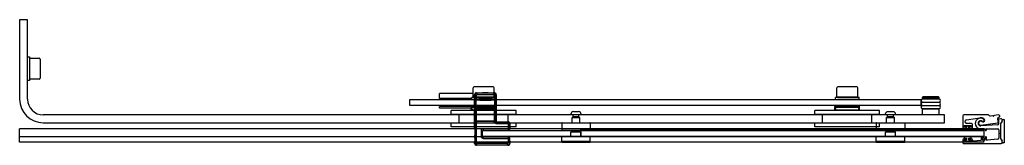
# Model space of a CAD drawing. Header units: millimetres. Extents: x 3702.69 to 3703.69, y 4080.32 to 4080.45.
import ezdxf

# ---------------------------------------------------------------- set-up
doc = ezdxf.new("R2010")
doc.units = ezdxf.units.MM
doc.layers.add('SANINDUSA', color=3, linetype='Continuous')

msp = doc.modelspace()

# ---------------------------------------------------------------- linework, layer by layer
at = {"layer": 'SANINDUSA'}
for p, q in [((3702.6925, 4080.4483), (3702.6925, 4080.3673)), ((3702.7005, 4080.4483), (3702.6925, 4080.4483)), ((3702.7005, 4080.3673), (3702.7005, 4080.4483)), ((3702.7005, 4080.4103), (3702.7025, 4080.4103)), ((3702.7005, 4080.3863), (3702.7005, 4080.4103)), ((3702.7025, 4080.4103), (3702.7025, 4080.3863)), ((3702.7025, 4080.4068), (3702.7028, 4080.4068)), ((3702.7028, 4080.3877), (3702.7028, 4080.409)), ((3702.7028, 4080.409), (3702.7123, 4080.409)), ((3702.7133, 4080.408), (3702.7133, 4080.3887)), ((3702.7025, 4080.3863), (3702.7005, 4080.3863)), ((3702.7028, 4080.3898), (3702.7025, 4080.3898)), ((3702.7123, 4080.3877), (3702.7028, 4080.3877)), ((3703.154, 4080.373), (3703.1196, 4080.373)), ((3703.1196, 4080.368), (3703.1196, 4080.373)), ((3703.154, 4080.3693), (3703.154, 4080.3788)), ((3703.1743, 4080.3798), (3703.155, 4080.3798)), ((3703.1554, 4080.3719), (3703.1558, 4080.3716)), ((3703.1554, 4080.3376), (3703.1554, 4080.3719)), ((3703.1558, 4080.3716), (3703.1573, 4080.3716)), ((3703.1558, 4080.3716), (3703.1558, 4080.369)), ((3703.1573, 4080.369), (3703.1573, 4080.3716)), ((3703.1578, 4080.3736), (3703.1574, 4080.3739)), ((3703.1574, 4080.3739), (3703.1638, 4080.3739)), ((3703.175, 4080.3736), (3703.1578, 4080.3736)), ((3703.1578, 4080.3736), (3703.1578, 4080.3721)), ((3703.1578, 4080.3721), (3703.175, 4080.3721)), ((3703.164, 4080.3742), (3703.1638, 4080.3739)), ((3703.1691, 4080.3739), (3703.1638, 4080.3739)), ((3703.164, 4080.3738), (3703.1638, 4080.3739)), ((3703.164, 4080.3742), (3703.1688, 4080.3742)), ((3703.1689, 4080.3738), (3703.164, 4080.3738)), ((3703.1688, 4080.3742), (3703.1691, 4080.3739)), ((3703.1689, 4080.3738), (3703.1691, 4080.3739)), ((3703.169, 4080.3739), (3703.1754, 4080.3739)), ((3703.1754, 4080.3739), (3703.175, 4080.3736)), ((3703.175, 4080.3721), (3703.175, 4080.3736)), ((3703.1753, 4080.3693), (3703.1753, 4080.3788)), ((3703.1755, 4080.3716), (3703.1755, 4080.369)), ((3703.1755, 4080.3716), (3703.177, 4080.3716)), ((3703.177, 4080.3716), (3703.1774, 4080.3719)), ((3703.177, 4080.369), (3703.177, 4080.3716)), ((3703.1774, 4080.3719), (3703.1774, 4080.3453)), ((3703.524, 4080.3693), (3703.524, 4080.3788)), ((3703.5443, 4080.3798), (3703.525, 4080.3798)), ((3703.5453, 4080.3693), (3703.5453, 4080.3788)), ((3703.0896, 4080.367), (3703.6096, 4080.367)), ((3703.0896, 4080.361), (3703.0896, 4080.367)), ((3703.1526, 4080.368), (3703.1196, 4080.368)), ((3703.1201, 4080.368), (3703.1201, 4080.367)), ((3703.1526, 4080.367), (3703.1526, 4080.369)), ((3703.1753, 4080.3693), (3703.154, 4080.3693)), ((3703.1555, 4080.3688), (3703.1558, 4080.369)), ((3703.1555, 4080.3667), (3703.1555, 4080.3688)), ((3703.1555, 4080.3667), (3703.157, 4080.3667)), ((3703.1555, 4080.3667), (3703.1555, 4080.3602)), ((3703.1573, 4080.369), (3703.1558, 4080.369)), ((3703.1561, 4080.369), (3703.1561, 4080.3693)), ((3703.1569, 4080.3673), (3703.1572, 4080.3675)), ((3703.157, 4080.3602), (3703.157, 4080.3667)), ((3703.1572, 4080.3675), (3703.1573, 4080.369)), ((3703.1634, 4080.367), (3703.1694, 4080.367)), ((3703.1693, 4080.367), (3703.1636, 4080.367)), ((3703.1636, 4080.367), (3703.1636, 4080.367)), ((3703.164, 4080.3668), (3703.1636, 4080.367)), ((3703.1689, 4080.3668), (3703.164, 4080.3668)), ((3703.164, 4080.3666), (3703.1688, 4080.3666)), ((3703.1644, 4080.3662), (3703.164, 4080.3666)), ((3703.1644, 4080.3662), (3703.1684, 4080.3662)), ((3703.1684, 4080.3662), (3703.1688, 4080.3666)), ((3703.1689, 4080.3668), (3703.1693, 4080.367)), ((3703.1693, 4080.367), (3703.1693, 4080.367)), ((3703.1724, 4080.367), (3703.1724, 4080.367)), ((3703.1731, 4080.369), (3703.1731, 4080.3693)), ((3703.177, 4080.369), (3703.1755, 4080.369)), ((3703.1755, 4080.369), (3703.1757, 4080.3675)), ((3703.1757, 4080.3675), (3703.176, 4080.3673)), ((3703.1758, 4080.3667), (3703.1773, 4080.3667)), ((3703.1758, 4080.3667), (3703.1758, 4080.3602)), ((3703.1766, 4080.367), (3703.1766, 4080.369)), ((3703.177, 4080.369), (3703.1773, 4080.3688)), ((3703.1773, 4080.3688), (3703.1773, 4080.3667)), ((3703.1773, 4080.3602), (3703.1773, 4080.3667)), ((3703.5226, 4080.367), (3703.5226, 4080.369)), ((3703.5453, 4080.3693), (3703.524, 4080.3693)), ((3703.5261, 4080.369), (3703.5261, 4080.3693)), ((3703.5424, 4080.367), (3703.5424, 4080.367)), ((3703.5431, 4080.369), (3703.5431, 4080.3693)), ((3703.5466, 4080.367), (3703.5466, 4080.369)), ((3703.6096, 4080.367), (3703.6096, 4080.361)), ((3703.6116, 4080.3697), (3703.6111, 4080.3692)), ((3703.6281, 4080.3692), (3703.6111, 4080.3692)), ((3703.6111, 4080.3677), (3703.6111, 4080.3692)), ((3703.6281, 4080.3677), (3703.6111, 4080.3677)), ((3703.6281, 4080.3674), (3703.6111, 4080.3674)), ((3703.6111, 4080.3644), (3703.6281, 4080.3644)), ((3703.6281, 4080.364), (3703.6111, 4080.364)), ((3703.6276, 4080.3697), (3703.6116, 4080.3697)), ((3703.6126, 4080.3674), (3703.6126, 4080.3677)), ((3703.6126, 4080.364), (3703.6126, 4080.3644)), ((3703.6266, 4080.3674), (3703.6266, 4080.3677)), ((3703.6266, 4080.364), (3703.6266, 4080.3644)), ((3703.6276, 4080.3697), (3703.6281, 4080.3692)), ((3703.6281, 4080.3677), (3703.6281, 4080.3692)), ((3703.6336, 4080.3513), (3702.7165, 4080.3513)), ((3703.6096, 4080.361), (3703.0896, 4080.361)), ((3703.1521, 4080.36), (3703.1196, 4080.36)), ((3703.1196, 4080.358), (3703.1196, 4080.36)), ((3703.1521, 4080.358), (3703.1196, 4080.358)), ((3703.1206, 4080.361), (3703.1206, 4080.36)), ((3703.1976, 4080.3558), (3703.1316, 4080.3558)), ((3703.1316, 4080.3518), (3703.1316, 4080.3558)), ((3703.1976, 4080.3518), (3703.1316, 4080.3518)), ((3703.1396, 4080.3428), (3703.1396, 4080.3518)), ((3703.1521, 4080.36), (3703.1521, 4080.361)), ((3703.1521, 4080.36), (3703.1521, 4080.359)), ((3703.1521, 4080.36), (3703.1771, 4080.36)), ((3703.1521, 4080.36), (3703.1521, 4080.36)), ((3703.1521, 4080.358), (3703.1521, 4080.359)), ((3703.1771, 4080.359), (3703.1521, 4080.359)), ((3703.1521, 4080.3558), (3703.1521, 4080.358)), ((3703.153, 4080.3571), (3703.1525, 4080.359)), ((3703.1748, 4080.356), (3703.1544, 4080.356)), ((3703.1555, 4080.3602), (3703.157, 4080.3602)), ((3703.1555, 4080.3602), (3703.1555, 4080.3582)), ((3703.1555, 4080.3582), (3703.1558, 4080.358)), ((3703.1557, 4080.3576), (3703.1558, 4080.3577)), ((3703.1574, 4080.3576), (3703.1557, 4080.3576)), ((3703.1557, 4080.3574), (3703.1558, 4080.3575)), ((3703.1557, 4080.346), (3703.1557, 4080.3564)), ((3703.1557, 4080.3564), (3703.1557, 4080.3564)), ((3703.1557, 4080.346), (3703.1557, 4080.3564)), ((3703.1558, 4080.358), (3703.1573, 4080.358)), ((3703.1558, 4080.358), (3703.1558, 4080.3577)), ((3703.1558, 4080.3575), (3703.1558, 4080.3449)), ((3703.1569, 4080.3597), (3703.1572, 4080.3595)), ((3703.1573, 4080.358), (3703.1572, 4080.3595)), ((3703.1573, 4080.3577), (3703.1573, 4080.358)), ((3703.1573, 4080.3577), (3703.1755, 4080.3577)), ((3703.1573, 4080.3449), (3703.1573, 4080.3575)), ((3703.1573, 4080.3575), (3703.1755, 4080.3575)), ((3703.1574, 4080.3576), (3703.1575, 4080.3577)), ((3703.1575, 4080.3577), (3703.1575, 4080.3575)), ((3703.158, 4080.3577), (3703.1748, 4080.3577)), ((3703.158, 4080.3575), (3703.158, 4080.3577)), ((3703.1748, 4080.3577), (3703.1748, 4080.3575)), ((3703.1753, 4080.3577), (3703.1754, 4080.3576)), ((3703.1753, 4080.3575), (3703.1753, 4080.3577)), ((3703.1771, 4080.3576), (3703.1754, 4080.3576)), ((3703.1757, 4080.3595), (3703.1755, 4080.358)), ((3703.1755, 4080.358), (3703.177, 4080.358)), ((3703.1755, 4080.358), (3703.1755, 4080.3577)), ((3703.1755, 4080.3575), (3703.1755, 4080.3449)), ((3703.1757, 4080.3595), (3703.176, 4080.3597)), ((3703.1758, 4080.3602), (3703.1773, 4080.3602)), ((3703.1763, 4080.3571), (3703.1768, 4080.359)), ((3703.177, 4080.358), (3703.1773, 4080.3582)), ((3703.177, 4080.3577), (3703.177, 4080.358)), ((3703.177, 4080.3577), (3703.1771, 4080.3576)), ((3703.177, 4080.3449), (3703.177, 4080.3575)), ((3703.177, 4080.3575), (3703.1771, 4080.3574)), ((3703.1771, 4080.36), (3703.1771, 4080.361)), ((3703.1771, 4080.359), (3703.1771, 4080.36)), ((3703.1771, 4080.358), (3703.1771, 4080.359)), ((3703.1771, 4080.3558), (3703.1771, 4080.358)), ((3703.1771, 4080.3564), (3703.1771, 4080.346)), ((3703.1771, 4080.3564), (3703.1771, 4080.3564)), ((3703.1771, 4080.3564), (3703.1771, 4080.346)), ((3703.1773, 4080.3582), (3703.1773, 4080.3602)), ((3703.1896, 4080.3428), (3703.1896, 4080.3518)), ((3703.1976, 4080.3518), (3703.1976, 4080.3558)), ((3703.2534, 4080.3513), (3703.2534, 4080.3521)), ((3703.2639, 4080.3513), (3703.2534, 4080.3513)), ((3703.2556, 4080.3493), (3703.2556, 4080.3513)), ((3703.2613, 4080.3546), (3703.2559, 4080.3546)), ((3703.2616, 4080.3493), (3703.2616, 4080.3513)), ((3703.2639, 4080.3513), (3703.2639, 4080.3521)), ((3703.5676, 4080.3558), (3703.5016, 4080.3558)), ((3703.5016, 4080.3518), (3703.5016, 4080.3558)), ((3703.5676, 4080.3518), (3703.5016, 4080.3518)), ((3703.5096, 4080.3428), (3703.5096, 4080.3518)), ((3703.5221, 4080.36), (3703.5221, 4080.361)), ((3703.5221, 4080.36), (3703.5221, 4080.359)), ((3703.5221, 4080.36), (3703.5471, 4080.36)), ((3703.5221, 4080.36), (3703.5221, 4080.36)), ((3703.5221, 4080.358), (3703.5221, 4080.359)), ((3703.5471, 4080.359), (3703.5221, 4080.359)), ((3703.5221, 4080.3558), (3703.5221, 4080.358)), ((3703.523, 4080.3571), (3703.5225, 4080.359)), ((3703.5448, 4080.356), (3703.5244, 4080.356)), ((3703.5463, 4080.3571), (3703.5468, 4080.359)), ((3703.5471, 4080.36), (3703.5471, 4080.361)), ((3703.5471, 4080.359), (3703.5471, 4080.36)), ((3703.5471, 4080.358), (3703.5471, 4080.359)), ((3703.5471, 4080.3558), (3703.5471, 4080.358)), ((3703.5596, 4080.3428), (3703.5596, 4080.3518)), ((3703.5676, 4080.3518), (3703.5676, 4080.3558)), ((3703.5734, 4080.3513), (3703.5734, 4080.352)), ((3703.5839, 4080.3513), (3703.5734, 4080.3513)), ((3703.5756, 4080.3492), (3703.5756, 4080.3513)), ((3703.5813, 4080.3546), (3703.5759, 4080.3546)), ((3703.5816, 4080.3492), (3703.5816, 4080.3513)), ((3703.5839, 4080.3513), (3703.5839, 4080.352)), ((3703.6111, 4080.361), (3703.6281, 4080.361)), ((3703.6281, 4080.3607), (3703.6111, 4080.3607)), ((3703.6111, 4080.3577), (3703.6281, 4080.3577)), ((3703.6281, 4080.3573), (3703.6111, 4080.3573)), ((3703.6111, 4080.3513), (3703.6111, 4080.3573)), ((3703.6126, 4080.3607), (3703.6126, 4080.361)), ((3703.6126, 4080.3573), (3703.6126, 4080.3577)), ((3703.6266, 4080.3607), (3703.6266, 4080.361)), ((3703.6266, 4080.3573), (3703.6266, 4080.3577)), ((3703.6281, 4080.3513), (3703.6281, 4080.3573)), ((3703.6336, 4080.3433), (3703.6336, 4080.3513)), ((3703.6779, 4080.3514), (3703.6534, 4080.3514)), ((3703.6795, 4080.3502), (3703.6786, 4080.3511)), ((3703.6886, 4080.3513), (3703.6843, 4080.3506)), ((3702.7165, 4080.3433), (3703.6336, 4080.3433)), ((3703.1976, 4080.3428), (3703.1316, 4080.3428)), ((3703.1316, 4080.3393), (3703.1316, 4080.3428)), ((3703.1557, 4080.346), (3703.1557, 4080.346)), ((3703.1558, 4080.3449), (3703.1557, 4080.345)), ((3703.1558, 4080.3447), (3703.1557, 4080.3448)), ((3703.1557, 4080.3448), (3703.1574, 4080.3448)), ((3703.1558, 4080.3447), (3703.1558, 4080.3227)), ((3703.1755, 4080.3449), (3703.1573, 4080.3449)), ((3703.1573, 4080.3227), (3703.1573, 4080.3447)), ((3703.1755, 4080.3447), (3703.1573, 4080.3447)), ((3703.1575, 4080.3447), (3703.1574, 4080.3448)), ((3703.1575, 4080.3449), (3703.1575, 4080.3447)), ((3703.158, 4080.3447), (3703.158, 4080.3449)), ((3703.1748, 4080.3447), (3703.158, 4080.3447)), ((3703.1748, 4080.3449), (3703.1748, 4080.3447)), ((3703.1753, 4080.3447), (3703.1753, 4080.3449)), ((3703.1754, 4080.3448), (3703.1753, 4080.3447)), ((3703.1754, 4080.3448), (3703.1771, 4080.3448)), ((3703.1755, 4080.3447), (3703.177, 4080.3447)), ((3703.1771, 4080.345), (3703.177, 4080.3449)), ((3703.1771, 4080.3448), (3703.177, 4080.3447)), ((3703.1771, 4080.346), (3703.1771, 4080.346)), ((3703.1774, 4080.3453), (3703.1771, 4080.345)), ((3703.1771, 4080.345), (3703.1771, 4080.3448)), ((3703.178, 4080.3439), (3703.1784, 4080.3443)), ((3703.189, 4080.3439), (3703.178, 4080.3439)), ((3703.178, 4080.3439), (3703.178, 4080.3424)), ((3703.178, 4080.3424), (3703.189, 4080.3424)), ((3703.1784, 4080.3443), (3703.1894, 4080.3443)), ((3703.1894, 4080.3443), (3703.189, 4080.3439)), ((3703.189, 4080.3424), (3703.189, 4080.3439)), ((3703.1895, 4080.3419), (3703.191, 4080.3419)), ((3703.1895, 4080.3419), (3703.1895, 4080.3372)), ((3703.191, 4080.3419), (3703.1914, 4080.3423)), ((3703.191, 4080.3372), (3703.191, 4080.3419)), ((3703.1914, 4080.3423), (3703.1914, 4080.3376)), ((3703.1976, 4080.3393), (3703.1976, 4080.3428)), ((3703.2441, 4080.343), (3703.2441, 4080.3356)), ((3703.2444, 4080.3433), (3703.2728, 4080.3433)), ((3703.2546, 4080.3433), (3703.2546, 4080.3485)), ((3703.2549, 4080.3488), (3703.2623, 4080.3488)), ((3703.2616, 4080.3493), (3703.2556, 4080.3493)), ((3703.2562, 4080.349), (3703.2556, 4080.3493)), ((3703.2611, 4080.349), (3703.2616, 4080.3493)), ((3703.2626, 4080.3433), (3703.2626, 4080.3485)), ((3703.2731, 4080.343), (3703.2731, 4080.3356)), ((3703.5676, 4080.3428), (3703.5016, 4080.3428)), ((3703.5016, 4080.3393), (3703.5016, 4080.3428)), ((3703.5641, 4080.343), (3703.5641, 4080.3356)), ((3703.5644, 4080.3433), (3703.5928, 4080.3433)), ((3703.5676, 4080.3393), (3703.5676, 4080.3428)), ((3703.5746, 4080.3433), (3703.5746, 4080.3485)), ((3703.5749, 4080.3488), (3703.5823, 4080.3488)), ((3703.5816, 4080.3492), (3703.5756, 4080.3492)), ((3703.5762, 4080.3489), (3703.5756, 4080.3492)), ((3703.5811, 4080.3489), (3703.5816, 4080.3492)), ((3703.5826, 4080.3433), (3703.5826, 4080.3485)), ((3703.5931, 4080.343), (3703.5931, 4080.3356)), ((3703.6524, 4080.3504), (3703.6524, 4080.3385)), ((3703.656, 4080.3462), (3703.6694, 4080.3483)), ((3703.6609, 4080.3425), (3703.6562, 4080.3425)), ((3703.6619, 4080.3385), (3703.6619, 4080.3415)), ((3703.6879, 4080.3411), (3703.6705, 4080.3402)), ((3703.6707, 4080.3408), (3703.6879, 4080.3433)), ((3703.6828, 4080.3504), (3703.6799, 4080.35)), ((3703.6834, 4080.3501), (3703.683, 4080.3504)), ((3703.6841, 4080.3505), (3703.6838, 4080.3502)), ((3703.6884, 4080.3489), (3703.6896, 4080.3493)), ((3703.6909, 4080.3472), (3703.6889, 4080.3468)), ((3703.6909, 4080.3333), (3703.6909, 4080.3427)), ((3703.691, 4080.327), (3703.691, 4080.3426)), ((3703.6912, 4080.3434), (3703.6921, 4080.3443)), ((3703.6912, 4080.343), (3703.692, 4080.344)), ((3703.6924, 4080.345), (3703.6924, 4080.346)), ((3703.6924, 4080.3449), (3703.6924, 4080.3456)), ((3703.6924, 4080.345), (3703.6924, 4080.345)), ((3703.6934, 4080.3466), (3703.6944, 4080.3466)), ((3703.6944, 4080.3466), (3703.6944, 4080.3227)), ((3702.9636, 4080.3371), (3702.6925, 4080.3371)), ((3703.6736, 4080.3371), (3702.7636, 4080.3371)), ((3703.1976, 4080.3393), (3703.1316, 4080.3393)), ((3703.1554, 4080.3376), (3703.1555, 4080.3375)), ((3703.1555, 4080.3367), (3703.1555, 4080.3305)), ((3703.1621, 4080.3352), (3703.1636, 4080.3352)), ((3703.1621, 4080.3352), (3703.1621, 4080.3294)), ((3703.1636, 4080.3353), (3703.6736, 4080.3353)), ((3703.1636, 4080.3293), (3703.1636, 4080.3353)), ((3703.1636, 4080.3294), (3703.1636, 4080.3352)), ((3703.1639, 4080.3355), (3703.1641, 4080.3357)), ((3703.1897, 4080.3355), (3703.1639, 4080.3355)), ((3703.1641, 4080.3372), (3703.1641, 4080.3357)), ((3703.1895, 4080.3372), (3703.1641, 4080.3372)), ((3703.1641, 4080.3357), (3703.1895, 4080.3357)), ((3703.1895, 4080.3372), (3703.1895, 4080.3357)), ((3703.191, 4080.3372), (3703.1895, 4080.3372)), ((3703.1895, 4080.3357), (3703.1897, 4080.3355)), ((3703.1912, 4080.337), (3703.191, 4080.3372)), ((3703.1913, 4080.3374), (3703.1914, 4080.3376)), ((3703.2728, 4080.3353), (3703.2444, 4080.3353)), ((3703.254, 4080.3343), (3703.2535, 4080.3338)), ((3703.2637, 4080.3338), (3703.2535, 4080.3338)), ((3703.2535, 4080.3293), (3703.2535, 4080.3338)), ((3703.2632, 4080.3343), (3703.254, 4080.3343)), ((3703.2546, 4080.3343), (3703.2546, 4080.3353)), ((3703.2626, 4080.3343), (3703.2626, 4080.3353)), ((3703.2632, 4080.3343), (3703.2637, 4080.3338)), ((3703.2636, 4080.3368), (3703.2636, 4080.3371)), ((3703.2636, 4080.3368), (3703.2636, 4080.3364)), ((3703.2636, 4080.3359), (3703.2636, 4080.3364)), ((3703.2636, 4080.3359), (3703.2636, 4080.3356)), ((3703.2636, 4080.329), (3703.2636, 4080.3356)), ((3703.6736, 4080.3356), (3703.2636, 4080.3356)), ((3703.2637, 4080.3293), (3703.2637, 4080.3338)), ((3703.5676, 4080.3393), (3703.5016, 4080.3393)), ((3703.5928, 4080.3353), (3703.5644, 4080.3353)), ((3703.574, 4080.3343), (3703.5735, 4080.3338)), ((3703.5837, 4080.3338), (3703.5735, 4080.3338)), ((3703.5735, 4080.3293), (3703.5735, 4080.3338)), ((3703.5832, 4080.3343), (3703.574, 4080.3343)), ((3703.5746, 4080.3343), (3703.5746, 4080.3353)), ((3703.5826, 4080.3343), (3703.5826, 4080.3353)), ((3703.5832, 4080.3343), (3703.5837, 4080.3338)), ((3703.5837, 4080.3293), (3703.5837, 4080.3338)), ((3703.6534, 4080.3392), (3703.6534, 4080.3399)), ((3703.6534, 4080.3375), (3703.6552, 4080.3375)), ((3703.6537, 4080.3402), (3703.6606, 4080.3402)), ((3703.6607, 4080.3401), (3703.6537, 4080.3401)), ((3703.6537, 4080.3401), (3703.6537, 4080.3391)), ((3703.6537, 4080.3391), (3703.6559, 4080.3391)), ((3703.6552, 4080.3389), (3703.6537, 4080.3389)), ((3703.6537, 4080.3371), (3703.6537, 4080.3353)), ((3703.6559, 4080.3371), (3703.6537, 4080.3371)), ((3703.6537, 4080.3353), (3703.6607, 4080.3353)), ((3703.6555, 4080.3378), (3703.6555, 4080.3386)), ((3703.6559, 4080.3391), (3703.6559, 4080.3371)), ((3703.6584, 4080.3371), (3703.6584, 4080.3391)), ((3703.6584, 4080.3391), (3703.6607, 4080.3391)), ((3703.6607, 4080.3371), (3703.6584, 4080.3371)), ((3703.6588, 4080.3386), (3703.6588, 4080.3378)), ((3703.6606, 4080.3389), (3703.6591, 4080.3389)), ((3703.6591, 4080.3375), (3703.6609, 4080.3375)), ((3703.6607, 4080.3391), (3703.6607, 4080.3401)), ((3703.6607, 4080.3353), (3703.6607, 4080.3371)), ((3703.6609, 4080.3399), (3703.6609, 4080.3392)), ((3703.6709, 4080.3367), (3703.6709, 4080.336)), ((3703.6721, 4080.336), (3703.6721, 4080.3367)), ((3703.6726, 4080.3372), (3703.6746, 4080.3372)), ((3703.6736, 4080.3368), (3703.6736, 4080.3371)), ((3703.6736, 4080.3368), (3703.6736, 4080.3364)), ((3703.6736, 4080.3359), (3703.6736, 4080.3364)), ((3703.6736, 4080.3359), (3703.6736, 4080.3356)), ((3703.6736, 4080.3356), (3703.6736, 4080.329)), ((3703.6736, 4080.3353), (3703.6736, 4080.3293)), ((3703.6751, 4080.3367), (3703.6751, 4080.336)), ((3703.6763, 4080.336), (3703.6763, 4080.3367)), ((3703.6768, 4080.3372), (3703.6879, 4080.3372)), ((3703.6889, 4080.3362), (3703.6889, 4080.3275)), ((3703.6904, 4080.3327), (3703.6908, 4080.3331)), ((3703.6908, 4080.3315), (3703.6904, 4080.3319)), ((3703.6909, 4080.3271), (3703.6909, 4080.3313)), ((3702.9636, 4080.329), (3702.6925, 4080.329)), ((3703.6736, 4080.3235), (3702.6925, 4080.3235)), ((3703.6736, 4080.329), (3702.7636, 4080.329)), ((3703.1556, 4080.3231), (3703.1554, 4080.323)), ((3703.1554, 4080.3223), (3703.1554, 4080.323)), ((3703.1558, 4080.3227), (3703.1554, 4080.3223)), ((3703.1555, 4080.3295), (3703.1556, 4080.329)), ((3703.1556, 4080.3277), (3703.1556, 4080.3245)), ((3703.1558, 4080.3227), (3703.1573, 4080.3227)), ((3703.1578, 4080.3207), (3703.1578, 4080.3222)), ((3703.189, 4080.3222), (3703.1578, 4080.3222)), ((3703.1621, 4080.3294), (3703.1636, 4080.3294)), ((3703.6736, 4080.3293), (3703.1636, 4080.3293)), ((3703.1639, 4080.3291), (3703.1897, 4080.3291)), ((3703.1641, 4080.3289), (3703.1639, 4080.3291)), ((3703.1641, 4080.3274), (3703.1641, 4080.3289)), ((3703.1895, 4080.3289), (3703.1641, 4080.3289)), ((3703.1641, 4080.3274), (3703.1895, 4080.3274)), ((3703.189, 4080.3207), (3703.189, 4080.3222)), ((3703.1897, 4080.3291), (3703.1895, 4080.3289)), ((3703.1895, 4080.3289), (3703.1895, 4080.3274)), ((3703.1895, 4080.3274), (3703.191, 4080.3274)), ((3703.1895, 4080.3274), (3703.1895, 4080.3227)), ((3703.191, 4080.3227), (3703.1895, 4080.3227)), ((3703.191, 4080.3274), (3703.1912, 4080.3276)), ((3703.191, 4080.3227), (3703.191, 4080.3274)), ((3703.1914, 4080.3223), (3703.191, 4080.3227)), ((3703.1912, 4080.3245), (3703.1912, 4080.3276)), ((3703.1914, 4080.323), (3703.1913, 4080.3231)), ((3703.1914, 4080.323), (3703.1914, 4080.3223)), ((3703.2441, 4080.3244), (3703.2441, 4080.329)), ((3703.2731, 4080.3243), (3703.2441, 4080.3243)), ((3703.2441, 4080.3233), (3703.2441, 4080.3243)), ((3703.2731, 4080.3233), (3703.2441, 4080.3233)), ((3703.2728, 4080.3293), (3703.2444, 4080.3293)), ((3703.2731, 4080.3244), (3703.2731, 4080.329)), ((3703.2731, 4080.3233), (3703.2731, 4080.3243)), ((3703.5641, 4080.3244), (3703.5641, 4080.329)), ((3703.5931, 4080.3243), (3703.5641, 4080.3243)), ((3703.5641, 4080.3233), (3703.5641, 4080.3243)), ((3703.5931, 4080.3233), (3703.5641, 4080.3233)), ((3703.5928, 4080.3293), (3703.5644, 4080.3293)), ((3703.5931, 4080.3244), (3703.5931, 4080.329)), ((3703.5931, 4080.3233), (3703.5931, 4080.3243)), ((3703.6524, 4080.326), (3703.6524, 4080.323)), ((3703.6552, 4080.327), (3703.6534, 4080.327)), ((3703.6534, 4080.3246), (3703.6534, 4080.3253)), ((3703.6534, 4080.322), (3703.6912, 4080.322)), ((3703.6537, 4080.3293), (3703.6537, 4080.3275)), ((3703.6607, 4080.3293), (3703.6537, 4080.3293)), ((3703.6537, 4080.3275), (3703.6559, 4080.3275)), ((3703.6537, 4080.3256), (3703.6552, 4080.3256)), ((3703.6559, 4080.3255), (3703.6537, 4080.3255)), ((3703.6537, 4080.3255), (3703.6537, 4080.3245)), ((3703.6537, 4080.3245), (3703.6607, 4080.3245)), ((3703.6606, 4080.3243), (3703.6537, 4080.3243)), ((3703.6555, 4080.3259), (3703.6555, 4080.3267)), ((3703.6559, 4080.3275), (3703.6559, 4080.3255)), ((3703.6584, 4080.3275), (3703.6607, 4080.3275)), ((3703.6584, 4080.3255), (3703.6584, 4080.3275)), ((3703.6607, 4080.3255), (3703.6584, 4080.3255)), ((3703.6588, 4080.3267), (3703.6588, 4080.3259)), ((3703.6609, 4080.327), (3703.6591, 4080.327)), ((3703.6591, 4080.3256), (3703.6606, 4080.3256)), ((3703.6607, 4080.3275), (3703.6607, 4080.3293)), ((3703.6607, 4080.3245), (3703.6607, 4080.3255)), ((3703.6609, 4080.3253), (3703.6609, 4080.3246)), ((3703.6619, 4080.3257), (3703.6619, 4080.326)), ((3703.6705, 4080.3253), (3703.663, 4080.3247)), ((3703.6709, 4080.3286), (3703.6709, 4080.3258)), ((3703.6721, 4080.3259), (3703.6721, 4080.3286)), ((3703.6747, 4080.3256), (3703.6727, 4080.3254)), ((3703.6736, 4080.329), (3703.6736, 4080.3287)), ((3703.6736, 4080.3277), (3703.6736, 4080.3287)), ((3703.6736, 4080.3277), (3703.6736, 4080.3245)), ((3703.6736, 4080.3235), (3703.6736, 4080.3245)), ((3703.6751, 4080.3286), (3703.6751, 4080.3261)), ((3703.6763, 4080.3262), (3703.6763, 4080.3286)), ((3703.688, 4080.3265), (3703.6769, 4080.3257)), ((3703.692, 4080.3256), (3703.6911, 4080.3266)), ((3703.6921, 4080.3255), (3703.6912, 4080.3264)), ((3703.6924, 4080.3233), (3703.6924, 4080.3248)), ((3703.6924, 4080.3237), (3703.6924, 4080.3247)), ((3703.6944, 4080.3227), (3703.6934, 4080.3227)), ((3703.1574, 4080.3203), (3703.1578, 4080.3207)), ((3703.1894, 4080.3203), (3703.1574, 4080.3203)), ((3703.1578, 4080.3207), (3703.189, 4080.3207)), ((3703.189, 4080.3207), (3703.1894, 4080.3203))]:
    msp.add_line(p, q, dxfattribs=at)
at = {"layer": 'SANINDUSA', "ltscale": 10}
msp.add_line((3702.6925, 4080.3235), (3702.6925, 4080.3371), dxfattribs=at)
at = {"layer": 'SANINDUSA'}
for centre, radius, start, end in [((3702.7123, 4080.408), 0.001, 0, 90), ((3702.7123, 4080.3887), 0.001, 270, 0), ((3703.155, 4080.3788), 0.001, 90, 180), ((3703.1639, 4080.3737), 0.000144, 338.2447, 60), ((3703.169, 4080.3737), 0.000144, 120, 201.7553), ((3703.1743, 4080.3788), 0.001, 0, 90), ((3703.525, 4080.3788), 0.001, 90, 180), ((3703.5443, 4080.3788), 0.001, 0, 90), ((3702.7165, 4080.3673), 0.024, 180, 270), ((3702.7165, 4080.3673), 0.016, 180, 270), ((3703.1664, 4080.4669), 0.1001, 264.5435, 268.5641), ((3703.1591, 4080.3674), 0.00217, 185.005, 198.8651), ((3703.1664, 4080.4669), 0.1006, 264.6327, 268.7818), ((3703.1664, 4080.4669), 0.0998, 264.6918, 275.3262), ((3703.1664, 4080.4669), 0.0983, 264.6918, 275.3262), ((3703.1636, 4080.3677), 0.000652, 254.7859, 270.4494), ((3703.1639, 4080.3667), 0.000144, 323.7076, 60), ((3703.1664, 4080.4669), 0.1006, 271.2363, 275.3849), ((3703.169, 4080.3667), 0.000144, 120, 216.2924), ((3703.1664, 4080.4669), 0.1001, 271.4545, 275.4745), ((3703.1738, 4080.3675), 0.00217, 341.0923, 354.9415), ((3703.6111, 4080.3659), 0.0015, 90, 270), ((3703.6111, 4080.3625), 0.0015, 90, 270), ((3703.6281, 4080.3659), 0.0015, 270, 90), ((3703.6281, 4080.3625), 0.0015, 270, 90), ((3703.1544, 4080.3575), 0.0015, 195.0662, 270), ((3703.156, 4080.3555), 0.0005, 37.385, 90), ((3703.1591, 4080.3595), 0.00217, 161.1324, 174.9975), ((3703.1664, 4080.2601), 0.1001, 84.5255, 95.4565), ((3703.1664, 4080.2601), 0.1006, 84.6151, 95.3673), ((3703.1664, 4080.2601), 0.0998, 84.6738, 95.3082), ((3703.1664, 4080.2601), 0.0983, 84.6738, 95.3082), ((3703.1732, 4080.3555), 0.0005, 90, 142.615), ((3703.1748, 4080.3575), 0.0015, 270, 344.9338), ((3703.1738, 4080.3595), 0.00217, 5.056, 18.9102), ((3703.2559, 4080.3521), 0.00256, 90, 180), ((3703.2613, 4080.3521), 0.00256, 0, 90), ((3703.5244, 4080.3575), 0.0015, 195.0662, 270), ((3703.526, 4080.3555), 0.0005, 37.385, 90), ((3703.5432, 4080.3555), 0.0005, 90, 142.615), ((3703.5448, 4080.3575), 0.0015, 270, 344.9338), ((3703.5759, 4080.352), 0.00256, 90, 180), ((3703.5813, 4080.352), 0.00256, 0, 90), ((3703.6111, 4080.3592), 0.0015, 90, 270), ((3703.6281, 4080.3592), 0.0015, 270, 90), ((3703.6534, 4080.3504), 0.001, 90, 180), ((3703.6779, 4080.3504), 0.001, 45, 90), ((3703.6887, 4080.3503), 0.001, 22.0416, 98), ((3703.2444, 4080.343), 0.0003, 90, 180), ((3703.2549, 4080.3485), 0.0003, 90, 180), ((3703.2561, 4080.3488), 0.000144, 0.1548, 60), ((3703.2612, 4080.3488), 0.000144, 120, 179.8452), ((3703.2623, 4080.3485), 0.0003, 0, 90), ((3703.2728, 4080.343), 0.0003, 0, 90), ((3703.5644, 4080.343), 0.0003, 90, 180), ((3703.5749, 4080.3485), 0.0003, 90, 180), ((3703.5761, 4080.3488), 0.000144, 0.1548, 60), ((3703.5812, 4080.3488), 0.000144, 120, 179.8452), ((3703.5823, 4080.3485), 0.0003, 0, 90), ((3703.5928, 4080.343), 0.0003, 0, 90), ((3703.6562, 4080.3444), 0.00183, 98.9939, 270), ((3703.6609, 4080.3415), 0.001, 0, 90), ((3703.6703, 4080.3426), 0.00537, 55.3737, 271.6209), ((3703.6704, 4080.3428), 0.0026, 53.9783, 273), ((3703.6704, 4080.3428), 0.0021, 52.1849, 278.3756), ((3703.6703, 4080.3424), 0.00598, 55.5307, 98.9939), ((3703.6727, 4080.3459), 0.00177, 232.1849, 55.5307), ((3703.6726, 4080.3459), 0.00125, 233.9783, 55.3737), ((3703.6799, 4080.3505), 0.0005, 225, 278), ((3703.6828, 4080.3501), 0.0003, 53, 98), ((3703.6828, 4080.3501), 0.0003, 53, 98), ((3703.6828, 4080.3501), 0.0003, 53, 98), ((3703.6828, 4080.3501), 0.0003, 53, 98), ((3703.6836, 4080.3503), 0.0003, 233, 323), ((3703.6836, 4080.3503), 0.0003, 233, 323), ((3703.6836, 4080.3503), 0.0003, 233, 323), ((3703.6836, 4080.3503), 0.0003, 233, 323), ((3703.6843, 4080.3504), 0.0003, 98, 143), ((3703.6843, 4080.3504), 0.0003, 98, 143), ((3703.6843, 4080.3504), 0.0003, 98, 143), ((3703.6843, 4080.3504), 0.0003, 98, 143), ((3703.6887, 4080.3479), 0.001, 107.0409, 195.5318), ((3703.6704, 4080.3428), 0.018, 3.1257, 15.5318), ((3703.6878, 4080.3438), 0.0005, 278.3756, 3.1257), ((3703.6878, 4080.3421), 0.001, 273, 357.7502), ((3703.689, 4080.3463), 0.0005, 102.0409, 190.5318), ((3703.6704, 4080.3428), 0.0185, 357.7502, 10.5318), ((3703.6704, 4080.3428), 0.0208, 19.8637, 22.0416), ((3703.6895, 4080.3497), 0.0005, 287.0409, 19.8637), ((3703.6912, 4080.346), 0.00125, 0, 102.0409), ((3703.6919, 4080.3427), 0.001, 135, 180), ((3703.6916, 4080.3426), 0.00065, 135.4448, 180), ((3703.6911, 4080.3449), 0.00135, 315.4448, 0), ((3703.6914, 4080.345), 0.001, 315, 0), ((3703.6934, 4080.3456), 0.001, 90, 180), ((3703.1641, 4080.3352), 0.000501, 135.0045, 179.9811), ((3703.1896, 4080.337), 0.0016, 350.2247, 359.4609), ((3703.2444, 4080.3356), 0.0003, 180, 270), ((3703.2728, 4080.3356), 0.0003, 270, 0), ((3703.5644, 4080.3356), 0.0003, 180, 270), ((3703.5928, 4080.3356), 0.0003, 270, 0), ((3703.6534, 4080.3385), 0.001, 180, 270), ((3703.6537, 4080.3399), 0.0003, 90, 180), ((3703.6537, 4080.3392), 0.0003, 180, 270), ((3703.6552, 4080.3386), 0.0003, 0, 90), ((3703.6552, 4080.3378), 0.0003, 270, 0), ((3703.6591, 4080.3386), 0.0003, 90, 180), ((3703.6591, 4080.3378), 0.0003, 180, 270), ((3703.6606, 4080.3399), 0.0003, 0, 90), ((3703.6606, 4080.3392), 0.0003, 270, 0), ((3703.6609, 4080.3385), 0.001, 270, 0), ((3703.6704, 4080.3367), 0.0005, 0, 91.6209), ((3703.6715, 4080.336), 0.0006, 180, 0), ((3703.6715, 4080.336), 0.0006, 180, 360), ((3703.6715, 4080.336), 0.0006, 180, 360), ((3703.6715, 4080.336), 0.0006, 180, 360), ((3703.6726, 4080.3367), 0.0005, 90, 180), ((3703.6746, 4080.3367), 0.0005, 0, 90), ((3703.6757, 4080.336), 0.0006, 180, 0), ((3703.6757, 4080.336), 0.0006, 180, 360), ((3703.6757, 4080.336), 0.0006, 180, 360), ((3703.6757, 4080.336), 0.0006, 180, 360), ((3703.6768, 4080.3367), 0.0005, 90, 180), ((3703.6879, 4080.3362), 0.001, 0, 90), ((3703.6907, 4080.3323), 0.0005, 135, 225), ((3703.6907, 4080.3323), 0.0005, 135, 225), ((3703.6907, 4080.3323), 0.0005, 135, 225), ((3703.6907, 4080.3323), 0.0005, 135, 225), ((3703.6907, 4080.3333), 0.00025, 315, 0), ((3703.6907, 4080.3333), 0.00025, 315.0003, 359.9997), ((3703.6907, 4080.3333), 0.00025, 315.0003, 359.9997), ((3703.6907, 4080.3333), 0.00025, 315.0003, 359.9997), ((3703.6907, 4080.3313), 0.00025, 0, 45), ((3703.6907, 4080.3313), 0.00025, 0.0003, 44.9997), ((3703.6907, 4080.3313), 0.00025, 0.0003, 44.9997), ((3703.6907, 4080.3313), 0.00025, 0.0003, 44.9997), ((3703.1641, 4080.3294), 0.000501, 180.019, 224.9954), ((3703.2444, 4080.329), 0.0003, 90, 180), ((3703.2442, 4080.3244), 0.0001, 180, 270), ((3703.2728, 4080.329), 0.0003, 0, 90), ((3703.273, 4080.3244), 0.0001, 270, 0), ((3703.5644, 4080.329), 0.0003, 90, 180), ((3703.5642, 4080.3244), 0.0001, 180, 270), ((3703.5928, 4080.329), 0.0003, 0, 90), ((3703.593, 4080.3244), 0.0001, 270, 0), ((3703.6534, 4080.326), 0.001, 90, 180), ((3703.6534, 4080.323), 0.001, 180, 270), ((3703.6537, 4080.3253), 0.0003, 90, 180), ((3703.6537, 4080.3246), 0.0003, 180, 270), ((3703.6552, 4080.3267), 0.0003, 0, 90), ((3703.6552, 4080.3259), 0.0003, 270, 0), ((3703.6591, 4080.3267), 0.0003, 90, 180), ((3703.6591, 4080.3259), 0.0003, 180, 270), ((3703.6606, 4080.3253), 0.0003, 0, 90), ((3703.6606, 4080.3246), 0.0003, 270, 0), ((3703.6609, 4080.326), 0.001, 0, 90), ((3703.6629, 4080.3257), 0.001, 180, 274.057), ((3703.6704, 4080.3258), 0.0005, 274.057, 0), ((3703.6715, 4080.3286), 0.0006, 0, 180), ((3703.6715, 4080.3286), 0.0006, 0, 180), ((3703.6715, 4080.3286), 0.0006, 0, 180), ((3703.6715, 4080.3286), 0.0006, 0, 180), ((3703.6726, 4080.3259), 0.0005, 180, 274.057), ((3703.6746, 4080.3261), 0.0005, 274.057, 0), ((3703.6757, 4080.3286), 0.0006, 0, 180), ((3703.6757, 4080.3286), 0.0006, 0, 180), ((3703.6757, 4080.3286), 0.0006, 0, 180), ((3703.6757, 4080.3286), 0.0006, 0, 180), ((3703.6768, 4080.3262), 0.0005, 180, 274.057), ((3703.6879, 4080.3275), 0.001, 274.057, 0), ((3703.6919, 4080.3271), 0.001, 180, 225.0893), ((3703.6916, 4080.327), 0.00065, 180, 224.3824), ((3703.6912, 4080.3233), 0.00125, 270, 0), ((3703.6911, 4080.3247), 0.00135, 0, 45), ((3703.6914, 4080.3248), 0.001, 0.5341, 45.0893), ((3703.6934, 4080.3237), 0.001, 180, 270)]:
    msp.add_arc(centre, radius, start, end, dxfattribs=at)
for centre, major_axis, ratio, start_param, end_param in [((3703.1574, 4080.3719), (-0.00141, 0.00141), 0.999695, 5.497939, 7.068431), ((3703.1578, 4080.3716), (-0.00141, -0.00141), 0.999848, 3.927143, 5.497635), ((3703.1578, 4080.3716), (-0.000354, 0.000354), 0.999695, 5.497939, 7.068431), ((3703.1664, 4080.3737), (0.003, 0), 0.017455, 2.490845, 6.933933), ((3703.175, 4080.3716), (-0.00141, 0.00141), 0.999848, 3.927143, 5.497635), ((3703.175, 4080.3716), (0.000354, 0.000354), 0.999695, 5.497939, 7.068431), ((3703.1754, 4080.3719), (0.00141, 0.00141), 0.999695, 5.497939, 7.068431), ((3703.1646, 4080.369), (-0.012, 0), 0.000227, 3.141593, 6.283185), ((3703.157, 4080.3688), (0.00101, -0.00111), 0.999722, 3.974746, 5.450032), ((3703.1573, 4080.369), (-0.00101, 0.00111), 0.999721, 0.831859, 2.309733), ((3703.1646, 4080.367), (-0.012, 0), 0.000227, 2.356109, 5.497873), ((3703.1646, 4080.367), (-0.0078, 0), 0.000227, 3.141593, 5.297135), ((3703.1755, 4080.369), (-0.00101, -0.00111), 0.999721, 0.832017, 2.309576), ((3703.1758, 4080.3688), (0.00101, 0.00111), 0.999722, 3.974903, 5.449875), ((3703.5346, 4080.369), (-0.012, 0), 0.000227, 3.141593, 6.283185), ((3703.5346, 4080.367), (-0.012, 0), 0.000227, 2.278381, 5.627762), ((3703.5346, 4080.367), (-0.0078, 0), 0.000227, 3.141593, 5.497746), ((3703.157, 4080.3582), (0.00101, 0.00111), 0.999722, 0.833153, 2.308439), ((3703.1557, 4080.3564), (0, -0.0012), 0.017455, 3.159046, 4.712389), ((3703.1557, 4080.3564), (0, 0.001), 0.017455, 0.017453, 1.570796), ((3703.1573, 4080.358), (0.00101, 0.00111), 0.999721, 0.831859, 2.309733), ((3703.1573, 4080.3577), (0.0015, 0), 0.017455, 1.570796, 3.124139), ((3703.1573, 4080.3575), (-0.0015, 0), 0.017455, 4.712389, 6.265732), ((3703.1574, 4080.3564), (0, -0.0012), 0.017455, 3.159046, 3.503264), ((3703.158, 4080.3577), (0.0005, 0), 0.017455, 1.570796, 3.124139), ((3703.1748, 4080.3577), (0.0005, 0), 0.017455, 0.017453, 1.570796), ((3703.1754, 4080.3564), (0, 0.0012), 0.017455, 5.921514, 6.265732), ((3703.1755, 4080.3577), (0.0015, 0), 0.017455, 0.017453, 1.570796), ((3703.1755, 4080.3575), (-0.0015, 0), 0.017455, 3.159046, 4.712389), ((3703.1755, 4080.358), (0.00101, -0.00111), 0.999721, 0.832017, 2.309576), ((3703.1758, 4080.3582), (0.00101, -0.00111), 0.999722, 0.83331, 2.308282), ((3703.1771, 4080.3564), (0, 0.0012), 0.017455, 4.712389, 6.265732), ((3703.1771, 4080.3564), (0, -0.001), 0.017455, 1.570796, 3.124139), ((3703.1557, 4080.346), (0, -0.0012), 0.017455, 4.712389, 6.265732), ((3703.1557, 4080.346), (0, 0.001), 0.017455, 1.570796, 3.124139), ((3703.1573, 4080.3449), (0.0015, 0), 0.017455, 3.159046, 4.712389), ((3703.1573, 4080.3447), (-0.0015, 0), 0.017455, 0.017453, 1.570796), ((3703.1574, 4080.346), (0, -0.0012), 0.017455, 5.921514, 6.265732), ((3703.158, 4080.3447), (-0.0005, 0), 0.017455, 0.017453, 1.570796), ((3703.1748, 4080.3447), (-0.0005, 0), 0.017455, 1.570796, 3.124139), ((3703.1754, 4080.346), (0, 0.0012), 0.017455, 3.159046, 3.503264), ((3703.1755, 4080.3449), (0.0015, 0), 0.017455, 4.712389, 6.265732), ((3703.178, 4080.3449), (-0.00177, -0.00177), 0.999695, 5.578075, 7.068431), ((3703.178, 4080.3449), (-0.000708, -0.000708), 0.998783, 5.673241, 7.068431), ((3703.1771, 4080.346), (0, 0.0012), 0.017455, 3.704934, 4.712389), ((3703.1771, 4080.346), (0, -0.001), 0.017455, 0.017453, 1.570796), ((3703.1784, 4080.3453), (-0.000707, -0.000707), 0.999695, 5.497939, 7.068431), ((3703.184, 4080.344), (0.003, 0), 0.017455, 4.712389, 10.995574), ((3703.189, 4080.3419), (-0.00141, 0.00141), 0.999848, 3.927143, 5.497635), ((3703.189, 4080.3419), (0.000354, 0.000354), 0.999695, 5.497939, 7.068431), ((3703.1894, 4080.3423), (0.00141, 0.00141), 0.999695, 5.497939, 7.068431), ((3703.1555, 4080.3367), (0, 0.00085), 0.017455, 4.712389, 6.265732), ((3703.1641, 4080.3352), (0.00141, 0.00141), 0.999695, 0.785246, 2.356347), ((3703.1639, 4080.335), (-0.000354, -0.000354), 0.999695, 3.926839, 4.408005), ((3703.1641, 4080.3352), (0.000354, 0.000354), 0.997872, 0.785246, 1.570796), ((3703.184, 4080.3356), (-0.003, 0), 0.017455, 4.712389, 10.995574), ((3703.1895, 4080.3372), (-0.00106, -0.00106), 0.999695, 0.78555, 2.356042), ((3703.1897, 4080.337), (0.00106, -0.00106), 0.999695, 5.497939, 6.896147), ((3703.1913, 4080.3367), (0, -0.00065), 0.017455, 3.159046, 4.307135), ((3703.1574, 4080.3223), (-0.00141, -0.00141), 0.999695, 5.497939, 7.068431), ((3703.1555, 4080.3305), (0, -0.001), 0.017455, 4.712389, 6.195919), ((3703.1556, 4080.3277), (0, 0.00135), 0.017455, 4.712389, 6.195919), ((3703.1556, 4080.3245), (0, 0.00135), 0.017455, 3.159046, 4.712389), ((3703.1578, 4080.3227), (0.00141, -0.00141), 0.999848, 3.927143, 5.497635), ((3703.1578, 4080.3227), (-0.000354, -0.000354), 0.999695, 5.497939, 7.068431), ((3703.1641, 4080.3294), (0.00141, -0.00141), 0.999695, 3.926839, 5.497939), ((3703.1639, 4080.3296), (-0.000354, 0.000354), 0.999695, 1.875313, 2.356347), ((3703.1641, 4080.3294), (0.000354, -0.000354), 0.997872, 4.712389, 5.497939), ((3703.189, 4080.3227), (0.00141, 0.00141), 0.999848, 3.927143, 5.497635), ((3703.189, 4080.3227), (0.000354, -0.000354), 0.999695, 5.497939, 7.068431), ((3703.1894, 4080.3223), (0.00141, -0.00141), 0.999695, 5.497939, 7.068431), ((3703.1895, 4080.3274), (0.00106, -0.00106), 0.999695, 0.78555, 2.356042), ((3703.1897, 4080.3276), (0.00106, 0.00106), 0.999695, 5.497939, 7.068431), ((3703.1913, 4080.3245), (0, -0.00135), 0.017455, 4.712389, 6.265732)]:
    msp.add_ellipse(centre, major_axis=major_axis, ratio=ratio, start_param=start_param, end_param=end_param, dxfattribs=at)

doc.saveas('drawing.dxf')
